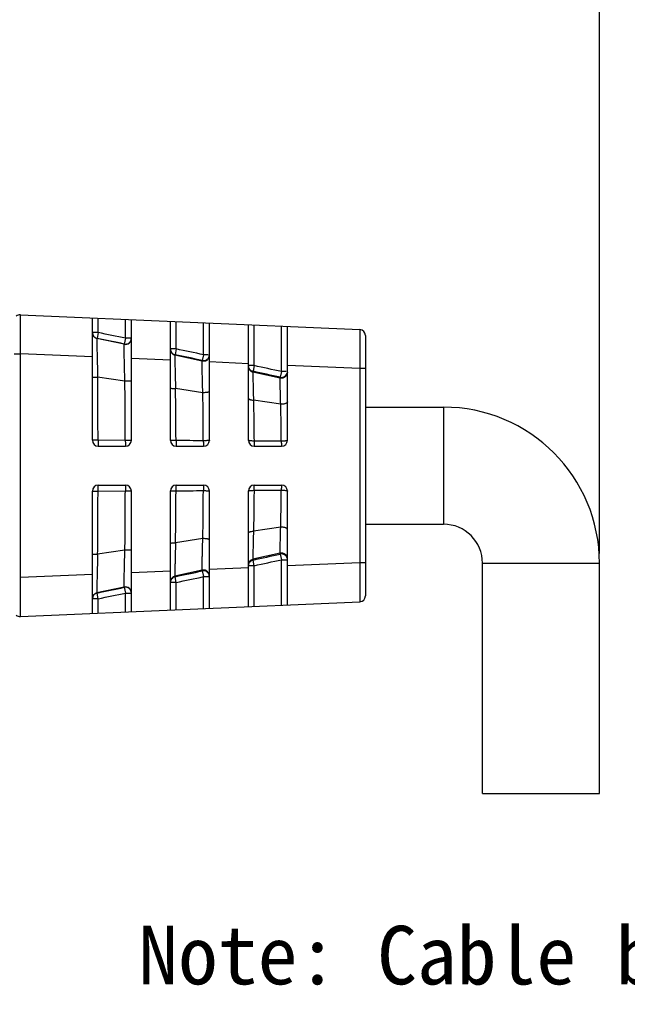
# Model space of a CAD drawing. Header units: millimetres. Extents: x 30 to 265, y 55 to 191.
# Tile 7 of 10: x 168 to 199, y 90 to 141. Entities that reach past the tile are written whole.
import ezdxf
from ezdxf.enums import TextEntityAlignment as Align

# ---------------------------------------------------------------- set-up
doc = ezdxf.new("R2010")
doc.units = ezdxf.units.MM
doc.header["$LTSCALE"] = 16.335
doc.layers.get('0').update_dxf_attribs({"linetype": 'CONTINUOUS'})
for name, color, linetype in [('00_COMPONENTS', 7, 'CONTINUOUS'), ('50_ALL_DETAILS', 7, 'CONTINUOUS'), ('51__DRAFT_DIMS', 7, 'CONTINUOUS')]:
    doc.layers.add(name, color=color, linetype=linetype)
doc.styles.get("Standard").update_dxf_attribs({"font": 'simfang.ttf'})
doc.dimstyles.new('DIMSTYLE_1', dxfattribs={"dimtxt": 3, "dimasz": 3, "dimexe": 2.5, "dimexo": 0.5, "dimgap": 0.75, "dimtad": 1, "dimdec": 0, "dimdsep": 46, "dimtxsty": 'Standard', "dimblk": '_FILLED', "dimblk1": '_FILLED', "dimblk2": '_FILLED', "dimcen": 0.09, "dimclrt": 3, "dimazin": 2, "dimtp": 0.3, "dimtm": 0.3, "dimtfac": 1, "dimtdec": 0, "dimtofl": 0, "dimtmove": 0, "dimatfit": 3, "dimldrblk": '_FILLED', "dimfxl": 1, "dimtolj": 1, "dimarcsym": 0})

# ---------------------------------------------------------------- blocks, each defined once
blk = doc.blocks.new('_FILLED')
at = {"color": 0, "linetype": 'ByBlock'}
blk.add_solid([(0, 0), (-1, 0.167), (-1, -0.167)], dxfattribs=at)
blk = doc.blocks.new('*D1')
at = {"layer": '51__DRAFT_DIMS', "color": 4}
for p, q in [((124.427, 134.019), (124.427, 161.561)), ((197.327, 113.589), (197.327, 161.561)), ((124.427, 159.061), (160.877, 159.061)), ((197.327, 159.061), (160.877, 159.061))]:
    blk.add_line(p, q, dxfattribs=at)
at = {"layer": '51__DRAFT_DIMS', "color": 4, "xscale": 3, "yscale": 3, "zscale": 3, "rotation": 180}
blk.add_blockref('_FILLED', (124.427, 159.061), dxfattribs=at)
at = {"layer": '51__DRAFT_DIMS', "color": 4, "xscale": 3, "yscale": 3, "zscale": 3}
blk.add_blockref('_FILLED', (197.327, 159.061), dxfattribs=at)
at = {"layer": '51__DRAFT_DIMS', "color": 3}
blk.add_text('73', height=3, dxfattribs=at).set_placement((160.877, 159.811), align=Align.CENTER)

msp = doc.modelspace()

# ---------------------------------------------------------------- linework, layer by layer
at = {"layer": '00_COMPONENTS', "color": 7}
for p, q in [((167.64, 125.826), (185.04, 125.066)), ((171.327, 119.389), (171.327, 125.665)), ((173.327, 119.389), (173.327, 125.577)), ((175.327, 119.389), (175.327, 125.49)), ((177.327, 119.389), (177.327, 125.403)), ((179.327, 119.389), (179.327, 125.315)), ((181.327, 119.389), (181.327, 125.228)), ((185.327, 124.766), (185.327, 111.412)), ((185.327, 121.089), (189.327, 121.089)), ((171.627, 119.089), (173.027, 119.089)), ((175.627, 119.089), (177.027, 119.089)), ((179.627, 119.089), (181.027, 119.089)), ((171.627, 117.089), (173.027, 117.089)), ((175.627, 117.089), (177.027, 117.089)), ((179.627, 117.089), (181.027, 117.089)), ((171.327, 110.514), (171.327, 116.789)), ((173.327, 110.601), (173.327, 116.789)), ((175.327, 110.689), (175.327, 116.789)), ((177.327, 110.776), (177.327, 116.789)), ((179.327, 110.863), (179.327, 116.789)), ((181.327, 110.951), (181.327, 116.789)), ((185.327, 115.089), (189.327, 115.089)), ((191.327, 101.284), (191.327, 113.089)), ((197.327, 101.284), (197.327, 113.089)), ((167.64, 110.353), (185.04, 111.113)), ((191.327, 101.284), (197.327, 101.284))]:
    msp.add_line(p, q, dxfattribs=at)
at = {"layer": '00_COMPONENTS', "color": 4}
for p, q in [((171.627, 124.909), (171.627, 125.652)), ((173.027, 124.617), (173.027, 125.591)), ((175.627, 124.071), (175.627, 125.477)), ((177.027, 123.775), (177.027, 125.416)), ((179.627, 123.216), (179.627, 125.302)), ((181.027, 122.91), (181.027, 125.241)), ((171.627, 124.909), (171.327, 124.909)), ((171.627, 124.909), (171.566, 124.615)), ((171.566, 124.615), (171.564, 124.614)), ((172.963, 124.31), (171.564, 124.614)), ((172.963, 124.31), (172.966, 124.324)), ((173.027, 124.617), (172.966, 124.324)), ((173.327, 124.617), (173.027, 124.617)), ((167.327, 123.828), (167.64, 123.828)), ((167.64, 112.351), (167.64, 123.828)), ((171.327, 123.667), (167.64, 123.828)), ((175.627, 124.071), (175.327, 124.071)), ((175.565, 123.778), (175.563, 123.748)), ((176.962, 123.445), (175.563, 123.748)), ((175.627, 124.071), (175.565, 123.778)), ((177.027, 123.775), (176.965, 123.482)), ((177.271, 123.775), (177.027, 123.775)), ((175.327, 123.492), (173.327, 123.579)), ((176.962, 123.445), (176.965, 123.482)), ((179.327, 123.317), (177.327, 123.405)), ((179.627, 123.216), (179.327, 123.216)), ((179.627, 123.216), (179.564, 122.925)), ((185.04, 123.068), (181.327, 123.23)), ((172.997, 122.419), (171.599, 122.625)), ((179.564, 122.925), (179.562, 122.882)), ((180.961, 122.579), (179.562, 122.882)), ((180.961, 122.579), (180.963, 122.62)), ((181.027, 122.91), (180.963, 122.62)), ((181.271, 122.91), (181.027, 122.91)), ((185.327, 123.068), (185.04, 123.068)), ((185.04, 123.068), (185.04, 113.111)), ((176.991, 121.83), (175.593, 122.036)), ((180.984, 121.241), (179.587, 121.447)), ((189.327, 121.089), (189.327, 115.089)), ((173.018, 119.384), (171.618, 119.389)), ((171.618, 116.79), (173.018, 116.794)), ((180.984, 114.937), (179.587, 114.731)), ((176.991, 114.349), (175.593, 114.143)), ((172.997, 113.76), (171.599, 113.554)), ((180.961, 113.6), (179.562, 113.297)), ((180.963, 113.559), (180.961, 113.6)), ((180.963, 113.559), (181.027, 113.269)), ((179.562, 113.297), (179.564, 113.254)), ((179.627, 112.963), (179.564, 113.254)), ((181.027, 113.269), (181.327, 113.269)), ((181.027, 110.938), (181.027, 113.269)), ((185.04, 113.111), (181.327, 112.949)), ((185.327, 113.111), (185.04, 113.111)), ((191.327, 113.089), (197.327, 113.089)), ((175.327, 112.687), (173.327, 112.599)), ((176.962, 112.734), (175.563, 112.431)), ((176.965, 112.697), (176.962, 112.734)), ((176.965, 112.697), (177.027, 112.404)), ((179.327, 112.861), (177.327, 112.774)), ((179.627, 112.963), (179.327, 112.963)), ((179.627, 110.876), (179.627, 112.963)), ((171.327, 112.512), (167.64, 112.351)), ((175.627, 112.107), (175.327, 112.107)), ((175.563, 112.431), (175.565, 112.401)), ((175.627, 112.107), (175.565, 112.401)), ((175.627, 110.702), (175.627, 112.107)), ((177.027, 112.404), (177.327, 112.404)), ((177.027, 110.763), (177.027, 112.404)), ((172.963, 111.868), (171.564, 111.565)), ((171.564, 111.565), (171.566, 111.564)), ((171.627, 111.27), (171.566, 111.564)), ((172.966, 111.855), (172.963, 111.868)), ((172.966, 111.855), (173.027, 111.562)), ((173.027, 111.562), (173.327, 111.562)), ((173.027, 110.588), (173.027, 111.562)), ((171.627, 111.27), (171.327, 111.27)), ((171.627, 110.527), (171.627, 111.27))]:
    msp.add_line(p, q, dxfattribs=at)
at = {"layer": '00_COMPONENTS', "color": 7}
for centre, radius, start, end in [((167.627, 125.526), 0.3, 87.5, 131.8931), ((171.627, 124.909), 0.3, 180, 258.2623), ((185.027, 124.766), 0.3, 0, 87.5), ((189.327, 113.089), 8, 0, 90), ((171.627, 119.389), 0.3, 180, 270), ((173.027, 119.389), 0.3, 270, 360), ((175.627, 119.389), 0.3, 180, 270), ((177.027, 119.389), 0.3, 270, 360), ((179.627, 119.389), 0.3, 180, 270), ((181.027, 119.389), 0.3, 270, 360), ((171.627, 116.789), 0.3, 90, 180), ((173.027, 116.789), 0.3, 0, 90), ((175.627, 116.789), 0.3, 90, 180), ((177.027, 116.789), 0.3, 0, 90), ((179.627, 116.789), 0.3, 90, 180), ((181.027, 116.789), 0.3, 0, 90), ((189.327, 113.089), 2, 0, 90), ((185.027, 111.412), 0.3, 272.5, 360), ((167.627, 110.653), 0.3, 228.1069, 272.5)]:
    msp.add_arc(centre, radius, start, end, dxfattribs=at)
at = {"layer": '00_COMPONENTS', "color": 4}
for centre, radius, start, end in [((171.627, 124.907), 0.3, 180.0107, 257.7616), ((173.027, 124.604), 0.3, 257.7046, 359.9839), ((175.627, 124.071), 0.3, 180.0137, 212.5622), ((175.627, 124.04), 0.3, 180.062, 257.66), ((175.627, 124.072), 0.3, 212.5726, 258.1112), ((177.029, 123.736), 0.298, 318.8532, 359.9832), ((177.028, 123.775), 0.299, 325.9459, 359.9777), ((76.545, -351.513), 485.791, 77.58001, 77.74903), ((-367.849, 117.818), 539.47, 0.1668, 0.5105), ((58.72, -435.747), 571.592, 77.6511, 77.79466), ((-257.135, 117.971), 430.155, 0.18827, 0.59242), ((-119.044, 118.068), 294.664, 0.2541, 0.77159), ((-59.992, 118.134), 237.012, 0.29839, 0.89355), ((-367.846, 118.361), 539.466, 359.4895, 359.8332), ((-274.15, 118.326), 447.171, 359.41497, 359.80373), ((181.345, 116.797), 8.327, 179.0015, 180.0191), ((-117.688, 118.099), 293.308, 359.22721, 359.74709), ((-56.861, 118.012), 233.881, 359.10252, 359.70565), ((184.003, 116.801), 6.986, 178.7667, 179.9215), ((186.834, 116.802), 5.82, 178.6726, 179.6503), ((58.735, 671.861), 571.526, 282.2053, 282.34888), ((179.623, 112.963), 0.296, 147.357, 179.9743), ((179.626, 112.961), 0.3, 102.0171, 147.3106), ((76.562, 587.629), 485.726, 282.25056, 282.41961), ((181.033, 113.269), 0.294, 0.0334, 34.4649), ((177.029, 112.442), 0.298, 0.0168, 41.1473), ((177.028, 112.404), 0.299, 0.0178, 34.0537), ((175.627, 112.138), 0.3, 102.34, 179.938), ((175.627, 112.107), 0.3, 147.4379, 179.9863), ((175.627, 112.107), 0.3, 101.8887, 147.4274), ((171.627, 111.272), 0.3, 102.2384, 179.9893), ((171.627, 111.27), 0.3, 101.7376, 180), ((173.027, 111.575), 0.3, 0.0161, 102.2954), ((173.027, 111.561), 0.3, 91.5985, 101.6958)]:
    msp.add_arc(centre, radius, start, end, dxfattribs=at)
for points, knots in [([(167.64, 123.828), (167.641, 123.958), (167.642, 124.212), (167.644, 124.582), (167.645, 124.875), (167.645, 125.091), (167.646, 125.236), (167.645, 125.367), (167.645, 125.484), (167.645, 125.584), (167.644, 125.657), (167.644, 125.707), (167.643, 125.738), (167.643, 125.764), (167.642, 125.786), (167.642, 125.802), (167.642, 125.813), (167.641, 125.82), (167.641, 125.823), (167.641, 125.825), (167.64, 125.826), (167.64, 125.826)], [0, 0, 0, 0, 0.195069, 0.382696, 0.555559, 0.63439, 0.707097, 0.772994, 0.831431, 0.881855, 0.923789, 0.941442, 0.956833, 0.969924, 0.980678, 0.989071, 0.995091, 0.997208, 0.998728, 0.999653, 1, 1, 1, 1]), ([(185.04, 125.066), (185.04, 125.066), (185.041, 125.065), (185.041, 125.063), (185.041, 125.06), (185.042, 125.054), (185.042, 125.043), (185.042, 125.026), (185.043, 125.004), (185.043, 124.978), (185.044, 124.948), (185.044, 124.898), (185.045, 124.824), (185.045, 124.724), (185.045, 124.607), (185.046, 124.476), (185.045, 124.331), (185.045, 124.115), (185.044, 123.823), (185.042, 123.453), (185.041, 123.198), (185.04, 123.068)], [0, 0, 0, 0, 0.000347, 0.001272, 0.002792, 0.004908, 0.010927, 0.019321, 0.030077, 0.043172, 0.05857, 0.07623, 0.118179, 0.168628, 0.227077, 0.292983, 0.365689, 0.444506, 0.617332, 0.804927, 1, 1, 1, 1]), ([(171.564, 124.614), (171.563, 124.613), (171.562, 124.609), (171.561, 124.603), (171.56, 124.59), (171.56, 124.574), (171.559, 124.552), (171.559, 124.526), (171.559, 124.495), (171.559, 124.446), (171.559, 124.372), (171.56, 124.272), (171.561, 124.156), (171.564, 124.025), (171.566, 123.881), (171.571, 123.666), (171.578, 123.375), (171.588, 123.007), (171.595, 122.754), (171.599, 122.625)], [0, 0, 0, 0, 0.001364, 0.005042, 0.011096, 0.019524, 0.030307, 0.043419, 0.058831, 0.076511, 0.118502, 0.169031, 0.227589, 0.293568, 0.366309, 0.445116, 0.617863, 0.805178, 1, 1, 1, 1]), ([(172.997, 122.419), (172.993, 122.541), (172.986, 122.782), (172.977, 123.13), (172.969, 123.45), (172.964, 123.694), (172.961, 123.866), (172.96, 123.976), (172.959, 124.071), (172.959, 124.151), (172.959, 124.215), (172.959, 124.257), (172.96, 124.283), (172.961, 124.296), (172.962, 124.305), (172.962, 124.309), (172.963, 124.31)], [0, 0, 0, 0, 0.194896, 0.381155, 0.552234, 0.702115, 0.767471, 0.825649, 0.876111, 0.918401, 0.952171, 0.977158, 0.986289, 0.993143, 0.997707, 1, 1, 1, 1]), ([(175.563, 123.748), (175.561, 123.742), (175.561, 123.724), (175.559, 123.692), (175.559, 123.645), (175.558, 123.556), (175.56, 123.413), (175.563, 123.206), (175.568, 122.957), (175.575, 122.673), (175.583, 122.362), (175.59, 122.147), (175.593, 122.036)], [0, 0, 0, 0, 0.010839, 0.030015, 0.057362, 0.092675, 0.186237, 0.308074, 0.454728, 0.62215, 0.805724, 1, 1, 1, 1]), ([(176.991, 121.83), (176.984, 122.031), (176.976, 122.322), (176.967, 122.69), (176.962, 122.922), (176.96, 123.116), (176.958, 123.267), (176.959, 123.365), (176.96, 123.419), (176.961, 123.437), (176.962, 123.445)], [0, 0, 0, 0, 0.374439, 0.539594, 0.68443, 0.805568, 0.89997, 0.965348, 0.986606, 1, 1, 1, 1]), ([(177.253, 123.54), (177.219, 123.5), (177.126, 123.438), (177.014, 123.433), (176.962, 123.445)], [0, 0, 0, 0, 0.499593, 1, 1, 1, 1]), ([(176.965, 123.482), (177.022, 123.47), (177.146, 123.48), (177.243, 123.559), (177.276, 123.607)], [0, 0, 0, 0, 0.5003, 1, 1, 1, 1]), ([(179.327, 123.171), (179.327, 123.138), (179.339, 123.071), (179.389, 122.982), (179.465, 122.915), (179.529, 122.889), (179.562, 122.882)], [0, 0, 0, 0, 0.248641, 0.498288, 0.748902, 1, 1, 1, 1]), ([(179.564, 122.925), (179.534, 122.931), (179.475, 122.954), (179.401, 123.013), (179.349, 123.091), (179.333, 123.151), (179.329, 123.182)], [0, 0, 0, 0, 0.250691, 0.500966, 0.750535, 1, 1, 1, 1]), ([(171.327, 122.627), (171.327, 122.627), (171.33, 122.627), (171.333, 122.626), (171.339, 122.626), (171.348, 122.626), (171.359, 122.626), (171.379, 122.626), (171.408, 122.625), (171.448, 122.625), (171.495, 122.625), (171.546, 122.625), (171.581, 122.625), (171.599, 122.625)], [0, 0, 0, 0, 0.004794, 0.018891, 0.042171, 0.074482, 0.115616, 0.165156, 0.287573, 0.43772, 0.610605, 0.800533, 1, 1, 1, 1]), ([(179.562, 122.882), (179.56, 122.86), (179.559, 122.805), (179.558, 122.703), (179.559, 122.566), (179.563, 122.318), (179.571, 121.941), (179.581, 121.622), (179.587, 121.447)], [0, 0, 0, 0, 0.044794, 0.116056, 0.212498, 0.332429, 0.633977, 1, 1, 1, 1]), ([(181.327, 122.866), (181.327, 122.823), (181.307, 122.734), (181.22, 122.628), (181.097, 122.569), (181.005, 122.569), (180.961, 122.579)], [0, 0, 0, 0, 0.247712, 0.496887, 0.747974, 1, 1, 1, 1]), ([(180.963, 122.62), (181.004, 122.611), (181.089, 122.611), (181.206, 122.661), (181.292, 122.754), (181.32, 122.834), (181.325, 122.874)], [0, 0, 0, 0, 0.251258, 0.501937, 0.751407, 1, 1, 1, 1]), ([(173.327, 122.434), (173.327, 122.433), (173.324, 122.432), (173.32, 122.43), (173.311, 122.429), (173.295, 122.427), (173.267, 122.424), (173.225, 122.422), (173.176, 122.42), (173.12, 122.419), (173.059, 122.418), (173.018, 122.418), (172.997, 122.419)], [0, 0, 0, 0, 0.00693, 0.022458, 0.047264, 0.081302, 0.175885, 0.301993, 0.454419, 0.626719, 0.811647, 1, 1, 1, 1]), ([(180.984, 121.241), (180.979, 121.401), (180.97, 121.693), (180.962, 122.083), (180.958, 122.345), (180.959, 122.499), (180.96, 122.556), (180.961, 122.579)], [0, 0, 0, 0, 0.358777, 0.655292, 0.873115, 0.948496, 1, 1, 1, 1]), ([(175.327, 122.079), (175.327, 122.076), (175.334, 122.069), (175.359, 122.058), (175.413, 122.047), (175.495, 122.039), (175.559, 122.036), (175.593, 122.036)], [0, 0, 0, 0, 0.034079, 0.094561, 0.306195, 0.620979, 1, 1, 1, 1]), ([(177.327, 121.891), (177.327, 121.886), (177.319, 121.875), (177.298, 121.864), (177.266, 121.853), (177.223, 121.844), (177.173, 121.837), (177.094, 121.83), (177.033, 121.829), (176.991, 121.83)], [0, 0, 0, 0, 0.041409, 0.107704, 0.204126, 0.328579, 0.476799, 0.642949, 1, 1, 1, 1]), ([(179.327, 121.546), (179.327, 121.54), (179.331, 121.526), (179.347, 121.509), (179.371, 121.493), (179.403, 121.479), (179.441, 121.467), (179.503, 121.454), (179.553, 121.449), (179.587, 121.447)], [0, 0, 0, 0, 0.062895, 0.13939, 0.236179, 0.354684, 0.493733, 0.650502, 1, 1, 1, 1]), ([(179.587, 121.447), (179.59, 121.276), (179.603, 120.578), (179.612, 119.88), (179.616, 119.352)], [0, 0, 0, 0, 0.244991, 1, 1, 1, 1]), ([(181.327, 121.363), (181.327, 121.354), (181.321, 121.334), (181.299, 121.309), (181.265, 121.287), (181.222, 121.268), (181.169, 121.254), (181.089, 121.24), (181.026, 121.239), (180.984, 121.241)], [0, 0, 0, 0, 0.069361, 0.152098, 0.254498, 0.377242, 0.518057, 0.672713, 1, 1, 1, 1]), ([(181.015, 119.341), (181.013, 119.504), (181.007, 120.137), (180.996, 120.771), (180.984, 121.241)], [0, 0, 0, 0, 0.256658, 1, 1, 1, 1]), ([(171.618, 119.389), (171.599, 119.389), (171.562, 119.389), (171.508, 119.389), (171.458, 119.389), (171.42, 119.389), (171.393, 119.389), (171.377, 119.389), (171.362, 119.389), (171.35, 119.389), (171.34, 119.389), (171.334, 119.389), (171.33, 119.389), (171.329, 119.389), (171.328, 119.389), (171.327, 119.389), (171.327, 119.389)], [0, 0, 0, 0, 0.196231, 0.384858, 0.557798, 0.708844, 0.774398, 0.832526, 0.88271, 0.92443, 0.957226, 0.980868, 0.989202, 0.995182, 0.998787, 1, 1, 1, 1]), ([(171.618, 119.389), (171.618, 119.369), (171.618, 119.331), (171.619, 119.276), (171.62, 119.224), (171.621, 119.18), (171.622, 119.147), (171.623, 119.126), (171.624, 119.113), (171.624, 119.103), (171.625, 119.096), (171.626, 119.092), (171.626, 119.089), (171.627, 119.089)], [0, 0, 0, 0, 0.194493, 0.38221, 0.554904, 0.706158, 0.830282, 0.880729, 0.922719, 0.955787, 0.979716, 0.994385, 1, 1, 1, 1]), ([(173.018, 119.384), (173.017, 119.365), (173.017, 119.327), (173.019, 119.273), (173.02, 119.222), (173.02, 119.184), (173.021, 119.157), (173.022, 119.14), (173.022, 119.125), (173.023, 119.113), (173.025, 119.103), (173.026, 119.096), (173.026, 119.093), (173.027, 119.091), (173.027, 119.09), (173.027, 119.089), (173.027, 119.089)], [0, 0, 0, 0, 0.195258, 0.38348, 0.556255, 0.707294, 0.772904, 0.831126, 0.881448, 0.923373, 0.956479, 0.980494, 0.989, 0.995114, 0.998791, 1, 1, 1, 1]), ([(173.327, 119.389), (173.327, 119.389), (173.324, 119.388), (173.32, 119.388), (173.313, 119.387), (173.297, 119.388), (173.271, 119.387), (173.233, 119.386), (173.187, 119.385), (173.134, 119.385), (173.077, 119.386), (173.038, 119.385), (173.018, 119.384)], [0, 0, 0, 0, 0.006347, 0.020963, 0.044932, 0.078157, 0.171138, 0.295884, 0.44755, 0.620241, 0.807316, 1, 1, 1, 1]), ([(175.617, 119.375), (175.598, 119.375), (175.561, 119.375), (175.507, 119.376), (175.457, 119.377), (175.414, 119.379), (175.379, 119.381), (175.355, 119.383), (175.34, 119.385), (175.333, 119.386), (175.329, 119.387), (175.327, 119.389), (175.327, 119.389)], [0, 0, 0, 0, 0.195539, 0.383423, 0.555656, 0.706112, 0.829407, 0.921238, 0.954184, 0.97817, 0.993196, 1, 1, 1, 1]), ([(175.617, 119.375), (175.617, 119.356), (175.617, 119.319), (175.618, 119.266), (175.619, 119.217), (175.62, 119.175), (175.621, 119.144), (175.622, 119.123), (175.623, 119.112), (175.624, 119.102), (175.625, 119.095), (175.626, 119.092), (175.626, 119.089), (175.627, 119.089)], [0, 0, 0, 0, 0.196838, 0.385467, 0.558061, 0.708593, 0.831738, 0.881697, 0.923251, 0.955969, 0.979658, 0.994228, 1, 1, 1, 1]), ([(177.017, 119.368), (177.016, 119.35), (177.016, 119.314), (177.018, 119.261), (177.019, 119.214), (177.02, 119.172), (177.021, 119.142), (177.022, 119.122), (177.023, 119.111), (177.024, 119.102), (177.025, 119.096), (177.026, 119.093), (177.027, 119.091), (177.027, 119.09), (177.027, 119.089), (177.027, 119.089)], [0, 0, 0, 0, 0.197989, 0.387279, 0.559953, 0.710168, 0.832875, 0.88264, 0.924071, 0.956788, 0.980543, 0.988977, 0.995061, 0.998751, 1, 1, 1, 1]), ([(177.327, 119.389), (177.327, 119.387), (177.321, 119.384), (177.313, 119.382), (177.297, 119.38), (177.271, 119.377), (177.233, 119.374), (177.186, 119.371), (177.113, 119.368), (177.056, 119.37), (177.017, 119.368)], [0, 0, 0, 0, 0.025246, 0.049679, 0.083083, 0.176158, 0.300613, 0.451566, 0.623159, 1, 1, 1, 1]), ([(179.616, 119.352), (179.578, 119.352), (179.51, 119.354), (179.43, 119.361), (179.378, 119.368), (179.351, 119.374), (179.335, 119.38), (179.327, 119.386), (179.327, 119.389)], [0, 0, 0, 0, 0.377317, 0.695336, 0.817618, 0.909867, 0.969631, 1, 1, 1, 1]), ([(179.616, 119.352), (179.616, 119.335), (179.616, 119.3), (179.617, 119.251), (179.618, 119.206), (179.619, 119.167), (179.621, 119.135), (179.622, 119.114), (179.624, 119.101), (179.625, 119.095), (179.626, 119.092), (179.627, 119.089), (179.627, 119.089)], [0, 0, 0, 0, 0.200372, 0.390329, 0.562716, 0.712108, 0.833742, 0.923849, 0.95605, 0.979401, 0.993873, 1, 1, 1, 1]), ([(181.015, 119.341), (181.014, 119.324), (181.014, 119.291), (181.016, 119.244), (181.018, 119.201), (181.019, 119.163), (181.02, 119.136), (181.021, 119.119), (181.023, 119.108), (181.024, 119.101), (181.025, 119.094), (181.026, 119.092), (181.027, 119.089), (181.027, 119.089)], [0, 0, 0, 0, 0.202071, 0.392882, 0.565306, 0.714192, 0.835149, 0.884061, 0.924748, 0.956894, 0.980296, 0.994733, 1, 1, 1, 1]), ([(181.327, 119.389), (181.327, 119.379), (181.301, 119.369), (181.272, 119.362), (181.232, 119.354), (181.185, 119.348), (181.112, 119.342), (181.054, 119.343), (181.015, 119.341)], [0, 0, 0, 0, 0.095014, 0.189247, 0.313221, 0.46231, 0.630944, 1, 1, 1, 1]), ([(171.618, 116.79), (171.618, 116.81), (171.618, 116.848), (171.619, 116.903), (171.62, 116.954), (171.621, 116.999), (171.622, 117.032), (171.623, 117.053), (171.624, 117.066), (171.624, 117.075), (171.625, 117.083), (171.626, 117.087), (171.626, 117.089), (171.627, 117.089)], [0, 0, 0, 0, 0.194493, 0.382211, 0.554904, 0.706159, 0.830282, 0.880729, 0.922719, 0.955787, 0.979716, 0.994385, 1, 1, 1, 1]), ([(173.027, 117.089), (173.027, 117.089), (173.026, 117.088), (173.025, 117.085), (173.024, 117.078), (173.023, 117.066), (173.022, 117.049), (173.021, 117.027), (173.02, 116.991), (173.02, 116.963), (173.019, 116.942)], [0, 0, 0, 0, 0.005838, 0.019246, 0.070607, 0.154529, 0.270034, 0.414946, 0.586784, 1, 1, 1, 1]), ([(175.617, 116.804), (175.617, 116.823), (175.617, 116.86), (175.618, 116.913), (175.619, 116.962), (175.62, 117.004), (175.621, 117.035), (175.622, 117.055), (175.623, 117.067), (175.624, 117.076), (175.625, 117.083), (175.626, 117.087), (175.626, 117.089), (175.627, 117.089)], [0, 0, 0, 0, 0.196838, 0.385467, 0.558061, 0.708593, 0.831738, 0.881697, 0.923251, 0.955969, 0.979658, 0.994228, 1, 1, 1, 1]), ([(177.027, 117.089), (177.026, 117.089), (177.025, 117.085), (177.024, 117.079), (177.023, 117.067), (177.022, 117.051), (177.021, 117.031), (177.02, 116.998), (177.019, 116.971), (177.018, 116.952)], [0, 0, 0, 0, 0.019343, 0.070594, 0.154164, 0.269211, 0.413736, 0.585449, 1, 1, 1, 1]), ([(179.616, 116.827), (179.616, 116.844), (179.616, 116.878), (179.617, 116.928), (179.618, 116.973), (179.619, 117.012), (179.621, 117.043), (179.622, 117.065), (179.624, 117.078), (179.625, 117.084), (179.626, 117.087), (179.627, 117.089), (179.627, 117.089)], [0, 0, 0, 0, 0.200372, 0.390329, 0.562716, 0.712108, 0.833742, 0.92385, 0.95605, 0.979401, 0.993873, 1, 1, 1, 1]), ([(181.027, 117.089), (181.026, 117.089), (181.025, 117.084), (181.023, 117.078), (181.022, 117.064), (181.021, 117.047), (181.019, 117.025), (181.018, 116.988), (181.017, 116.958), (181.016, 116.937)], [0, 0, 0, 0, 0.020193, 0.072082, 0.156409, 0.272059, 0.416854, 0.58844, 1, 1, 1, 1]), ([(171.327, 116.789), (171.327, 116.789), (171.328, 116.789), (171.329, 116.79), (171.33, 116.789), (171.334, 116.79), (171.34, 116.79), (171.35, 116.79), (171.362, 116.79), (171.377, 116.79), (171.393, 116.79), (171.42, 116.79), (171.458, 116.79), (171.508, 116.79), (171.562, 116.79), (171.599, 116.79), (171.618, 116.79)], [0, 0, 0, 0, 0.001213, 0.004818, 0.010799, 0.019132, 0.042774, 0.07557, 0.117291, 0.167474, 0.225602, 0.291156, 0.442203, 0.615142, 0.803769, 1, 1, 1, 1]), ([(173.018, 116.794), (173.038, 116.795), (173.077, 116.795), (173.134, 116.794), (173.187, 116.793), (173.233, 116.793), (173.267, 116.793), (173.289, 116.792), (173.302, 116.791), (173.312, 116.791), (173.32, 116.789), (173.324, 116.789), (173.327, 116.789), (173.327, 116.789)], [0, 0, 0, 0, 0.19289, 0.380168, 0.553052, 0.704858, 0.829702, 0.880508, 0.922841, 0.956235, 0.980392, 0.995, 1, 1, 1, 1]), ([(175.327, 116.789), (175.327, 116.79), (175.329, 116.791), (175.333, 116.792), (175.34, 116.794), (175.355, 116.796), (175.379, 116.798), (175.414, 116.8), (175.457, 116.802), (175.507, 116.803), (175.561, 116.804), (175.598, 116.804), (175.617, 116.804)], [0, 0, 0, 0, 0.006804, 0.02183, 0.045816, 0.078761, 0.170592, 0.293887, 0.444344, 0.616577, 0.804461, 1, 1, 1, 1]), ([(177.017, 116.811), (177.037, 116.812), (177.076, 116.812), (177.133, 116.809), (177.186, 116.807), (177.233, 116.805), (177.267, 116.803), (177.289, 116.8), (177.302, 116.798), (177.313, 116.796), (177.32, 116.793), (177.324, 116.791), (177.327, 116.79), (177.327, 116.789)], [0, 0, 0, 0, 0.19144, 0.377489, 0.5494, 0.700496, 0.824996, 0.87585, 0.918464, 0.952473, 0.977604, 0.993527, 1, 1, 1, 1]), ([(179.327, 116.789), (179.327, 116.792), (179.335, 116.799), (179.351, 116.804), (179.378, 116.811), (179.43, 116.818), (179.51, 116.825), (179.578, 116.826), (179.616, 116.827)], [0, 0, 0, 0, 0.030369, 0.090132, 0.182382, 0.304663, 0.622683, 1, 1, 1, 1]), ([(179.616, 116.827), (179.614, 116.649), (179.608, 115.951), (179.597, 115.252), (179.587, 114.731)], [0, 0, 0, 0, 0.254303, 1, 1, 1, 1]), ([(180.984, 114.937), (180.988, 115.091), (181.002, 115.724), (181.01, 116.357), (181.015, 116.837)], [0, 0, 0, 0, 0.242254, 1, 1, 1, 1]), ([(181.015, 116.837), (181.054, 116.839), (181.128, 116.835), (181.214, 116.828), (181.271, 116.818), (181.301, 116.81), (181.318, 116.801), (181.327, 116.793), (181.327, 116.789)], [0, 0, 0, 0, 0.368214, 0.68509, 0.808464, 0.902955, 0.966769, 1, 1, 1, 1]), ([(179.327, 114.633), (179.327, 114.639), (179.331, 114.652), (179.347, 114.67), (179.371, 114.686), (179.403, 114.7), (179.441, 114.712), (179.503, 114.725), (179.553, 114.73), (179.587, 114.731)], [0, 0, 0, 0, 0.062895, 0.13939, 0.236179, 0.354684, 0.493734, 0.650502, 1, 1, 1, 1]), ([(179.587, 114.731), (179.581, 114.557), (179.571, 114.238), (179.563, 113.861), (179.559, 113.613), (179.558, 113.476), (179.559, 113.374), (179.56, 113.318), (179.562, 113.297)], [0, 0, 0, 0, 0.365669, 0.667235, 0.787257, 0.883816, 0.955162, 1, 1, 1, 1]), ([(180.961, 113.6), (180.96, 113.623), (180.959, 113.68), (180.958, 113.833), (180.962, 114.096), (180.97, 114.486), (180.979, 114.778), (180.984, 114.937)], [0, 0, 0, 0, 0.051516, 0.126928, 0.344823, 0.641312, 1, 1, 1, 1]), ([(181.327, 114.816), (181.327, 114.825), (181.321, 114.845), (181.299, 114.87), (181.265, 114.892), (181.222, 114.911), (181.169, 114.925), (181.089, 114.938), (181.026, 114.94), (180.984, 114.937)], [0, 0, 0, 0, 0.069361, 0.152098, 0.254499, 0.377242, 0.518057, 0.672714, 1, 1, 1, 1]), ([(175.327, 114.099), (175.327, 114.102), (175.334, 114.11), (175.359, 114.12), (175.413, 114.131), (175.495, 114.14), (175.559, 114.142), (175.593, 114.143)], [0, 0, 0, 0, 0.034078, 0.09456, 0.306195, 0.620979, 1, 1, 1, 1]), ([(175.593, 114.143), (175.59, 114.032), (175.583, 113.817), (175.575, 113.506), (175.568, 113.222), (175.563, 112.973), (175.56, 112.766), (175.558, 112.623), (175.559, 112.534), (175.559, 112.487), (175.561, 112.454), (175.561, 112.437), (175.563, 112.431)], [0, 0, 0, 0, 0.194174, 0.377645, 0.545127, 0.691825, 0.813713, 0.907299, 0.942619, 0.969975, 0.989158, 1, 1, 1, 1]), ([(176.962, 112.734), (176.961, 112.741), (176.96, 112.76), (176.959, 112.814), (176.958, 112.911), (176.96, 113.062), (176.962, 113.256), (176.967, 113.488), (176.976, 113.857), (176.984, 114.147), (176.991, 114.349)], [0, 0, 0, 0, 0.013381, 0.034606, 0.099896, 0.194245, 0.315358, 0.460201, 0.625387, 1, 1, 1, 1]), ([(177.327, 114.288), (177.327, 114.293), (177.319, 114.304), (177.298, 114.315), (177.266, 114.326), (177.223, 114.335), (177.173, 114.342), (177.094, 114.349), (177.033, 114.35), (176.991, 114.349)], [0, 0, 0, 0, 0.04141, 0.107706, 0.204128, 0.328581, 0.4768, 0.64295, 1, 1, 1, 1]), ([(171.327, 113.552), (171.327, 113.552), (171.33, 113.552), (171.333, 113.553), (171.339, 113.552), (171.348, 113.553), (171.359, 113.553), (171.379, 113.553), (171.408, 113.553), (171.448, 113.554), (171.495, 113.554), (171.546, 113.554), (171.581, 113.554), (171.599, 113.554)], [0, 0, 0, 0, 0.004794, 0.018891, 0.042171, 0.074481, 0.115616, 0.165156, 0.287572, 0.43772, 0.610605, 0.800533, 1, 1, 1, 1]), ([(171.599, 113.554), (171.595, 113.425), (171.588, 113.172), (171.578, 112.804), (171.571, 112.513), (171.566, 112.297), (171.564, 112.153), (171.561, 112.022), (171.56, 111.906), (171.559, 111.806), (171.559, 111.733), (171.559, 111.683), (171.559, 111.653), (171.559, 111.627), (171.56, 111.605), (171.56, 111.589), (171.561, 111.576), (171.562, 111.57), (171.563, 111.565), (171.564, 111.565)], [0, 0, 0, 0, 0.194805, 0.382174, 0.55501, 0.63384, 0.706583, 0.772539, 0.831056, 0.881549, 0.923511, 0.941176, 0.95658, 0.969688, 0.980471, 0.9889, 0.994955, 0.998635, 1, 1, 1, 1]), ([(172.963, 111.868), (172.962, 111.87), (172.962, 111.874), (172.961, 111.882), (172.96, 111.895), (172.959, 111.921), (172.959, 111.964), (172.959, 112.028), (172.959, 112.108), (172.96, 112.203), (172.961, 112.313), (172.964, 112.485), (172.969, 112.729), (172.977, 113.049), (172.986, 113.397), (172.993, 113.637), (172.997, 113.76)], [0, 0, 0, 0, 0.002291, 0.006853, 0.013706, 0.022833, 0.047815, 0.08158, 0.123867, 0.174325, 0.232499, 0.297852, 0.447727, 0.618799, 0.805057, 1, 1, 1, 1]), ([(173.327, 113.745), (173.327, 113.746), (173.324, 113.747), (173.32, 113.748), (173.311, 113.75), (173.295, 113.752), (173.267, 113.754), (173.225, 113.757), (173.176, 113.758), (173.12, 113.76), (173.059, 113.76), (173.018, 113.76), (172.997, 113.76)], [0, 0, 0, 0, 0.00693, 0.022458, 0.047264, 0.081303, 0.175885, 0.301993, 0.454419, 0.626719, 0.811647, 1, 1, 1, 1]), ([(181.327, 113.313), (181.327, 113.356), (181.307, 113.445), (181.22, 113.551), (181.097, 113.609), (181.005, 113.61), (180.961, 113.6)], [0, 0, 0, 0, 0.247712, 0.496887, 0.747974, 1, 1, 1, 1]), ([(181.276, 113.435), (181.259, 113.459), (181.218, 113.503), (181.14, 113.548), (181.052, 113.569), (180.992, 113.565), (180.963, 113.559)], [0, 0, 0, 0, 0.248954, 0.498797, 0.749416, 1, 1, 1, 1]), ([(179.327, 113.008), (179.327, 113.041), (179.339, 113.108), (179.389, 113.197), (179.465, 113.264), (179.529, 113.29), (179.562, 113.297)], [0, 0, 0, 0, 0.248641, 0.498288, 0.748902, 1, 1, 1, 1]), ([(185.04, 113.111), (185.041, 112.981), (185.042, 112.726), (185.044, 112.356), (185.045, 112.063), (185.045, 111.847), (185.046, 111.702), (185.045, 111.571), (185.045, 111.455), (185.045, 111.354), (185.044, 111.281), (185.044, 111.231), (185.043, 111.2), (185.043, 111.174), (185.042, 111.153), (185.042, 111.136), (185.042, 111.125), (185.041, 111.119), (185.041, 111.115), (185.041, 111.114), (185.04, 111.113), (185.04, 111.113)], [0, 0, 0, 0, 0.195062, 0.382676, 0.555536, 0.634364, 0.707069, 0.772967, 0.831404, 0.881836, 0.923775, 0.941432, 0.956827, 0.969921, 0.980676, 0.98907, 0.99509, 0.997207, 0.998728, 0.999652, 1, 1, 1, 1]), ([(177.253, 112.638), (177.219, 112.678), (177.126, 112.74), (177.014, 112.746), (176.962, 112.734)], [0, 0, 0, 0, 0.499593, 1, 1, 1, 1]), ([(177.276, 112.572), (177.243, 112.62), (177.146, 112.699), (177.022, 112.709), (176.965, 112.697)], [0, 0, 0, 0, 0.499707, 1, 1, 1, 1]), ([(167.64, 110.353), (167.64, 110.353), (167.641, 110.354), (167.641, 110.356), (167.641, 110.359), (167.642, 110.365), (167.642, 110.376), (167.642, 110.393), (167.643, 110.415), (167.643, 110.441), (167.644, 110.471), (167.644, 110.521), (167.645, 110.595), (167.645, 110.695), (167.645, 110.812), (167.646, 110.943), (167.645, 111.088), (167.645, 111.304), (167.644, 111.596), (167.642, 111.966), (167.641, 112.221), (167.64, 112.351)], [0, 0, 0, 0, 0.000347, 0.001272, 0.002792, 0.004909, 0.010929, 0.019323, 0.03008, 0.043176, 0.058576, 0.076238, 0.11819, 0.168644, 0.227097, 0.29301, 0.365724, 0.444544, 0.617365, 0.804934, 1, 1, 1, 1])]:
    msp.add_open_spline(points, degree=3, knots=knots, dxfattribs=at)
for points in [[(173.027, 124.617), (172.56, 124.715), (172.094, 124.812), (171.627, 124.909)], [(172.966, 124.324), (172.499, 124.421), (172.033, 124.518), (171.566, 124.615)], [(176.965, 123.482), (176.498, 123.581), (176.032, 123.68), (175.565, 123.778)], [(177.027, 123.775), (176.56, 123.874), (176.094, 123.973), (175.627, 124.071)], [(177.017, 119.368), (176.55, 119.37), (176.084, 119.373), (175.617, 119.375)], [(181.015, 119.341), (180.548, 119.345), (180.082, 119.349), (179.616, 119.352)], [(175.617, 116.804), (176.084, 116.806), (176.55, 116.808), (177.017, 116.811)], [(179.616, 116.827), (180.082, 116.83), (180.548, 116.833), (181.015, 116.837)], [(175.565, 112.401), (176.032, 112.499), (176.498, 112.598), (176.965, 112.697)], [(175.627, 112.107), (176.094, 112.206), (176.56, 112.305), (177.027, 112.404)], [(171.566, 111.564), (172.033, 111.661), (172.499, 111.758), (172.966, 111.855)], [(171.627, 111.27), (172.094, 111.367), (172.56, 111.464), (173.027, 111.562)]]:
    msp.add_open_spline(points, degree=3, dxfattribs=at)
at = {"layer": '00_COMPONENTS', "color": 7}
for points, knots in [([(172.966, 124.324), (173.023, 124.312), (173.147, 124.322), (173.243, 124.401), (173.276, 124.45)], [0, 0, 0, 0, 0.500176, 1, 1, 1, 1]), ([(173.276, 124.45), (173.292, 124.474), (173.318, 124.529), (173.327, 124.588), (173.327, 124.617)], [0, 0, 0, 0, 0.50074, 1, 1, 1, 1]), ([(173.276, 111.729), (173.248, 111.77), (173.17, 111.84), (173.068, 111.863), (173.018, 111.861)], [0, 0, 0, 0, 0.499472, 1, 1, 1, 1])]:
    msp.add_open_spline(points, degree=3, knots=knots, dxfattribs=at)
msp.add_open_spline([(173.324, 111.605), (173.317, 111.649), (173.301, 111.692), (173.276, 111.729)], degree=3, dxfattribs=at)

# ---------------------------------------------------------------- texts
at = {"layer": '50_ALL_DETAILS', "color": 3}
msp.add_text('Note: Cable bending length 30 mm', height=3, dxfattribs=at).set_placement((173.681, 91.509))

# ---------------------------------------------------------------- dimensions: what is measured, and where the dimension line sits
at = {"layer": '51__DRAFT_DIMS', "color": 4}
dim = msp.add_linear_dim(base=(197.327, 159.061), p1=(124.427, 133.519), p2=(197.327, 113.089), dimstyle='DIMSTYLE_1', dxfattribs=at)
dim.commit()
dim.dimension.update_dxf_attribs({"geometry": '*D1', "text_midpoint": (160.845, 159.061), "dimtype": 160})

doc.saveas('drawing.dxf')
